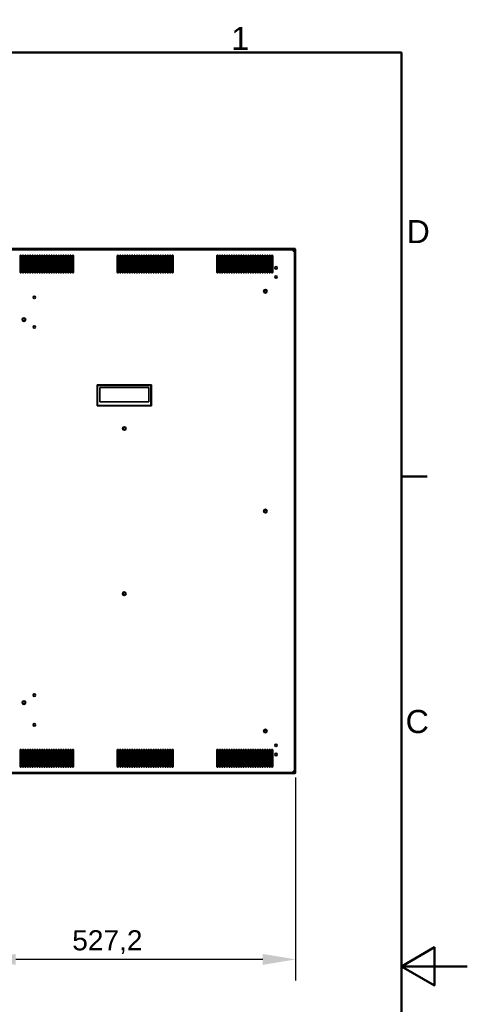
# Model space of a CAD drawing. Header units: millimetres. Extents: x 0 to 4667, y 0 to 3300.
# Tile 21 of 21: x 3912 to 4667, y 1586 to 3244. Entities that reach past the tile are written whole.
import ezdxf

# ---------------------------------------------------------------- set-up
doc = ezdxf.new("R2010")
doc.units = ezdxf.units.MM
doc.header["$LTSCALE"] = 11.111111
for name, color, linetype, lineweight in [('Bemaßungen(ISO)', 7, 'Continuous', 18), ('Rahmen_0', 7, 'Continuous', 50), ('Rahmen_2', 7, 'Continuous', 50), ('Sichtbare Kanten(ISO)', 7, 'Continuous', 35)]:
    doc.layers.add(name, color=color, linetype=linetype, lineweight=lineweight)
doc.styles.add('Aktuell-BSI', font='arial.ttf')
doc.styles.add('Aktuell-ISOGroßer Text', font='arial.ttf')
doc.dimstyles.new('X.XXXGroßer Text', dxfattribs={"dimscale": 11.111111, "dimtxt": 3.048, "dimasz": 5, "dimexe": 3.175, "dimexo": 0.75, "dimgap": 0.762, "dimtad": 1, "dimdec": 1, "dimrnd": 1e-08, "dimzin": 12, "dimtxsty": 'Aktuell-ISOGroßer Text', "dimcen": 0.09, "dimdle": 10, "dimclrd": 256, "dimclre": 256, "dimclrt": 7, "dimadec": 0, "dimazin": 3, "dimtfac": 0.656168, "dimtdec": 1, "dimtmove": 0, "dimatfit": 3, "dimfxl": 1, "dimtolj": 1, "dimlwd": 25, "dimlwe": 25, "dimarcsym": 0})

# ---------------------------------------------------------------- blocks, each defined once
blk = doc.blocks.new('Ränder Standardrahmen')
at = {"layer": 'Rahmen_0'}
blk.add_line((410, 222.75), (413.9, 222.75), dxfattribs=at)
at = {"layer": 'Rahmen_0', "flags": 128}
for points in [[(10, 10), (10, 287), (410, 287), (410, 10), (10, 10)], [(420, 148.5), (410, 148.5), (415, 151.39), (415, 145.61), (410, 148.5)]]:
    blk.add_lwpolyline(points, dxfattribs=at)
at = {"layer": 'Rahmen_2', "char_height": 3.5, "attachment_point": 7, "style": 'Aktuell-BSI'}
for s, insert in [('1', (384.2, 287.4)), ('D', (410.78, 258.13)), ('C', (410.64, 183.82))]:
    blk.add_mtext(s, dxfattribs=dict(at, insert=insert))
blk = doc.blocks.new('*D10')
at = {"layer": 'Bemaßungen(ISO)', "color": 250, "linetype": 'Continuous', "lineweight": 25, "true_color": 0x3f3f3f, "transparency": 16777216}
for p, q in [((3850.1, 2232.1), (3850.1, 1626.5)), ((4377.3, 1968), (4377.3, 1626.5)), ((4321.8, 1661.8), (3905.7, 1661.8))]:
    blk.add_line(p, q, dxfattribs=at)
at = {"layer": 'Bemaßungen(ISO)', "color": 250, "linetype": 'Continuous', "true_color": 0x3f3f3f, "transparency": 16777216}
for points in [[(3905.7, 1671), (3905.7, 1652.5), (3850.1, 1661.8)], [(4321.8, 1671), (4321.8, 1652.5), (4377.3, 1661.8)]]:
    blk.add_solid(points, dxfattribs=at)
at = {"layer": 'Defpoints', "color": 0, "linetype": 'Continuous', "transparency": 16777216}
for p in [(3850.1, 2240.4), (4377.3, 1976.3), (3850.1, 1661.8)]:
    blk.add_point(p, dxfattribs=at)
at = {"layer": 'Bemaßungen(ISO)', "color": 7, "linetype": 'Continuous', "lineweight": 25, "transparency": 16777216, "insert": (4000.8, 1710.9), "char_height": 33.87, "attachment_point": 1, "style": 'Aktuell-ISOGroßer Text'}
blk.add_mtext('\\A1;527,2', dxfattribs=at)

msp = doc.modelspace()

# ---------------------------------------------------------------- linework, layer by layer
at = {"layer": 'Sichtbare Kanten(ISO)'}
for p, q in [((4376.57, 2858.75), (2864.07, 2858.75)), ((4376.57, 2857.25), (2864.07, 2857.25)), ((2866.79, 2856.85), (4373.85, 2856.85)), ((4373.77, 2856.85), (4373.77, 2857.25)), ((4373.77, 2856.54), (4373.77, 2856.54)), ((4373.77, 2855.14), (4373.77, 2855.26)), ((4373.85, 2855.35), (4373.85, 2856.85)), ((4375.42, 2855.28), (4373.92, 2855.28)), ((4375.42, 1978.22), (4375.42, 2855.28)), ((4375.82, 2857.25), (4375.82, 2857.2)), ((4375.82, 1976.3), (4375.82, 2857.2)), ((4375.82, 2857.2), (4377.32, 2857.2)), ((4376.57, 2858.75), (4376.57, 2857.25)), ((4376.57, 2858), (4377.32, 2858)), ((4377.32, 2857.6), (4377.32, 2858)), ((4377.32, 2857.2), (4377.32, 2857.6)), ((4377.32, 1976.3), (4377.32, 2857.2)), ((3912.97, 2846.85), (3912.97, 2818.85)), ((3914.97, 2818.85), (3914.97, 2846.85)), ((3916.97, 2846.85), (3916.97, 2818.85)), ((3918.97, 2818.85), (3918.97, 2846.85)), ((3920.97, 2846.85), (3920.97, 2818.85)), ((3922.97, 2818.85), (3922.97, 2846.85)), ((3924.97, 2846.85), (3924.97, 2818.85)), ((3926.97, 2818.85), (3926.97, 2846.85)), ((3928.97, 2846.85), (3928.97, 2818.85)), ((3930.97, 2818.85), (3930.97, 2846.85)), ((3932.97, 2846.85), (3932.97, 2818.85)), ((3934.97, 2818.85), (3934.97, 2846.85)), ((3936.97, 2846.85), (3936.97, 2818.85)), ((3938.97, 2818.85), (3938.97, 2846.85)), ((3940.97, 2846.85), (3940.97, 2818.85)), ((3942.97, 2818.85), (3942.97, 2846.85)), ((3944.97, 2846.85), (3944.97, 2818.85)), ((3946.97, 2818.85), (3946.97, 2846.85)), ((3948.97, 2846.85), (3948.97, 2818.85)), ((3950.97, 2818.85), (3950.97, 2846.85)), ((3952.97, 2846.85), (3952.97, 2818.85)), ((3954.97, 2818.85), (3954.97, 2846.85)), ((3956.97, 2846.85), (3956.97, 2818.85)), ((3958.97, 2818.85), (3958.97, 2846.85)), ((3960.97, 2846.85), (3960.97, 2818.85)), ((3962.97, 2818.85), (3962.97, 2846.85)), ((3964.97, 2846.85), (3964.97, 2818.85)), ((3966.97, 2818.85), (3966.97, 2846.85)), ((3968.97, 2846.85), (3968.97, 2818.85)), ((3970.97, 2818.85), (3970.97, 2846.85)), ((3972.97, 2846.85), (3972.97, 2818.85)), ((3974.97, 2818.85), (3974.97, 2846.85)), ((3976.97, 2846.85), (3976.97, 2818.85)), ((3978.97, 2818.85), (3978.97, 2846.85)), ((3980.97, 2846.85), (3980.97, 2818.85)), ((3982.97, 2818.85), (3982.97, 2846.85)), ((3984.97, 2846.85), (3984.97, 2818.85)), ((3986.97, 2818.85), (3986.97, 2846.85)), ((3988.97, 2846.85), (3988.97, 2818.85)), ((3990.97, 2818.85), (3990.97, 2846.85)), ((3992.97, 2846.85), (3992.97, 2818.85)), ((3994.97, 2818.85), (3994.97, 2846.85)), ((3996.97, 2846.85), (3996.97, 2818.85)), ((3998.97, 2818.85), (3998.97, 2846.85)), ((4000.97, 2846.85), (4000.97, 2818.85)), ((4002.97, 2818.85), (4002.97, 2846.85)), ((4076.79, 2846.85), (4076.79, 2818.85)), ((4078.79, 2818.85), (4078.79, 2846.85)), ((4080.79, 2846.85), (4080.79, 2818.85)), ((4082.79, 2818.85), (4082.79, 2846.85)), ((4084.79, 2846.85), (4084.79, 2818.85)), ((4086.79, 2818.85), (4086.79, 2846.85)), ((4088.79, 2846.85), (4088.79, 2818.85)), ((4090.79, 2818.85), (4090.79, 2846.85)), ((4092.79, 2846.85), (4092.79, 2818.85)), ((4094.79, 2818.85), (4094.79, 2846.85)), ((4096.79, 2846.85), (4096.79, 2818.85)), ((4098.79, 2818.85), (4098.79, 2846.85)), ((4100.79, 2846.85), (4100.79, 2818.85)), ((4102.79, 2818.85), (4102.79, 2846.85)), ((4104.79, 2846.85), (4104.79, 2818.85)), ((4106.79, 2818.85), (4106.79, 2846.85)), ((4108.79, 2846.85), (4108.79, 2818.85)), ((4110.79, 2818.85), (4110.79, 2846.85)), ((4112.79, 2846.85), (4112.79, 2818.85)), ((4114.79, 2818.85), (4114.79, 2846.85)), ((4116.79, 2846.85), (4116.79, 2818.85)), ((4118.79, 2818.85), (4118.79, 2846.85)), ((4120.79, 2846.85), (4120.79, 2818.85)), ((4122.79, 2818.85), (4122.79, 2846.85)), ((4124.79, 2846.85), (4124.79, 2818.85)), ((4126.79, 2818.85), (4126.79, 2846.85)), ((4128.79, 2846.85), (4128.79, 2818.85)), ((4130.79, 2818.85), (4130.79, 2846.85)), ((4132.79, 2846.85), (4132.79, 2818.85)), ((4134.79, 2818.85), (4134.79, 2846.85)), ((4136.79, 2846.85), (4136.79, 2818.85)), ((4138.79, 2818.85), (4138.79, 2846.85)), ((4140.79, 2846.85), (4140.79, 2818.85)), ((4142.79, 2818.85), (4142.79, 2846.85)), ((4144.79, 2846.85), (4144.79, 2818.85)), ((4146.79, 2818.85), (4146.79, 2846.85)), ((4148.79, 2846.85), (4148.79, 2818.85)), ((4150.79, 2818.85), (4150.79, 2846.85)), ((4152.79, 2846.85), (4152.79, 2818.85)), ((4154.79, 2818.85), (4154.79, 2846.85)), ((4156.79, 2846.85), (4156.79, 2818.85)), ((4158.79, 2818.85), (4158.79, 2846.85)), ((4160.79, 2846.85), (4160.79, 2818.85)), ((4162.79, 2818.85), (4162.79, 2846.85)), ((4164.79, 2846.85), (4164.79, 2818.85)), ((4166.79, 2818.85), (4166.79, 2846.85)), ((4168.79, 2846.85), (4168.79, 2818.85)), ((4170.79, 2818.85), (4170.79, 2846.85)), ((4244.62, 2846.85), (4244.62, 2818.85)), ((4246.62, 2818.85), (4246.62, 2846.85)), ((4248.62, 2846.85), (4248.62, 2818.85)), ((4250.62, 2818.85), (4250.62, 2846.85)), ((4252.62, 2846.85), (4252.62, 2818.85)), ((4254.62, 2818.85), (4254.62, 2846.85)), ((4256.62, 2846.85), (4256.62, 2818.85)), ((4258.62, 2818.85), (4258.62, 2846.85)), ((4260.62, 2846.85), (4260.62, 2818.85)), ((4262.62, 2818.85), (4262.62, 2846.85)), ((4264.62, 2846.85), (4264.62, 2818.85)), ((4266.62, 2818.85), (4266.62, 2846.85)), ((4268.62, 2846.85), (4268.62, 2818.85)), ((4270.62, 2818.85), (4270.62, 2846.85)), ((4272.62, 2846.85), (4272.62, 2818.85)), ((4274.62, 2818.85), (4274.62, 2846.85)), ((4276.62, 2846.85), (4276.62, 2818.85)), ((4278.62, 2818.85), (4278.62, 2846.85)), ((4280.62, 2846.85), (4280.62, 2818.85)), ((4282.62, 2818.85), (4282.62, 2846.85)), ((4284.62, 2846.85), (4284.62, 2818.85)), ((4286.62, 2818.85), (4286.62, 2846.85)), ((4288.62, 2846.85), (4288.62, 2818.85)), ((4290.62, 2818.85), (4290.62, 2846.85)), ((4292.62, 2846.85), (4292.62, 2818.85)), ((4294.62, 2818.85), (4294.62, 2846.85)), ((4296.62, 2846.85), (4296.62, 2818.85)), ((4298.62, 2818.85), (4298.62, 2846.85)), ((4300.62, 2846.85), (4300.62, 2818.85)), ((4302.62, 2818.85), (4302.62, 2846.85)), ((4304.62, 2846.85), (4304.62, 2818.85)), ((4306.62, 2818.85), (4306.62, 2846.85)), ((4308.62, 2846.85), (4308.62, 2818.85)), ((4310.62, 2818.85), (4310.62, 2846.85)), ((4312.62, 2846.85), (4312.62, 2818.85)), ((4314.62, 2818.85), (4314.62, 2846.85)), ((4316.62, 2846.85), (4316.62, 2818.85)), ((4318.62, 2818.85), (4318.62, 2846.85)), ((4320.62, 2846.85), (4320.62, 2818.85)), ((4322.62, 2818.85), (4322.62, 2846.85)), ((4324.62, 2846.85), (4324.62, 2818.85)), ((4326.62, 2818.85), (4326.62, 2846.85)), ((4328.62, 2846.85), (4328.62, 2818.85)), ((4330.62, 2818.85), (4330.62, 2846.85)), ((4332.62, 2846.85), (4332.62, 2818.85)), ((4334.62, 2818.85), (4334.62, 2846.85)), ((4336.62, 2846.85), (4336.62, 2818.85)), ((4338.62, 2818.85), (4338.62, 2846.85)), ((4134.37, 2629.35), (4042.57, 2629.35)), ((4042.57, 2593.85), (4042.57, 2629.35)), ((4042.57, 2629.35), (4043.57, 2628.35)), ((4133.37, 2628.35), (4043.57, 2628.35)), ((4043.57, 2628.35), (4043.57, 2594.85)), ((4047.07, 2600.97), (4047.07, 2624.86)), ((4047.07, 2624.86), (4129.87, 2624.86)), ((4047.07, 2624.85), (4129.87, 2624.85)), ((4129.87, 2624.86), (4129.87, 2600.97)), ((4133.37, 2628.35), (4134.37, 2629.35)), ((4133.37, 2594.85), (4133.37, 2628.35)), ((4134.37, 2593.85), (4134.37, 2629.35)), ((4043.57, 2594.85), (4042.57, 2593.85)), ((4134.37, 2593.85), (4042.57, 2593.85)), ((4133.37, 2594.85), (4043.57, 2594.85)), ((4129.87, 2600.97), (4047.07, 2600.97)), ((4134.37, 2593.85), (4133.37, 2594.85)), ((3912.97, 2014.65), (3912.97, 1986.65)), ((3914.97, 1986.65), (3914.97, 2014.65)), ((3916.97, 2014.65), (3916.97, 1986.65)), ((3918.97, 1986.65), (3918.97, 2014.65)), ((3920.97, 2014.65), (3920.97, 1986.65)), ((3922.97, 1986.65), (3922.97, 2014.65)), ((3924.97, 2014.65), (3924.97, 1986.65)), ((3926.97, 1986.65), (3926.97, 2014.65)), ((3928.97, 2014.65), (3928.97, 1986.65)), ((3930.97, 1986.65), (3930.97, 2014.65)), ((3932.97, 2014.65), (3932.97, 1986.65)), ((3934.97, 1986.65), (3934.97, 2014.65)), ((3936.97, 2014.65), (3936.97, 1986.65)), ((3938.97, 1986.65), (3938.97, 2014.65)), ((3940.97, 2014.65), (3940.97, 1986.65)), ((3942.97, 1986.65), (3942.97, 2014.65)), ((3944.97, 2014.65), (3944.97, 1986.65)), ((3946.97, 1986.65), (3946.97, 2014.65)), ((3948.97, 2014.65), (3948.97, 1986.65)), ((3950.97, 1986.65), (3950.97, 2014.65)), ((3952.97, 2014.65), (3952.97, 1986.65)), ((3954.97, 1986.65), (3954.97, 2014.65)), ((3956.97, 2014.65), (3956.97, 1986.65)), ((3958.97, 1986.65), (3958.97, 2014.65)), ((3960.97, 2014.65), (3960.97, 1986.65)), ((3962.97, 1986.65), (3962.97, 2014.65)), ((3964.97, 2014.65), (3964.97, 1986.65)), ((3966.97, 1986.65), (3966.97, 2014.65)), ((3968.97, 2014.65), (3968.97, 1986.65)), ((3970.97, 1986.65), (3970.97, 2014.65)), ((3972.97, 2014.65), (3972.97, 1986.65)), ((3974.97, 1986.65), (3974.97, 2014.65)), ((3976.97, 2014.65), (3976.97, 1986.65)), ((3978.97, 1986.65), (3978.97, 2014.65)), ((3980.97, 2014.65), (3980.97, 1986.65)), ((3982.97, 1986.65), (3982.97, 2014.65)), ((3984.97, 2014.65), (3984.97, 1986.65)), ((3986.97, 1986.65), (3986.97, 2014.65)), ((3988.97, 2014.65), (3988.97, 1986.65)), ((3990.97, 1986.65), (3990.97, 2014.65)), ((3992.97, 2014.65), (3992.97, 1986.65)), ((3994.97, 1986.65), (3994.97, 2014.65)), ((3996.97, 2014.65), (3996.97, 1986.65)), ((3998.97, 1986.65), (3998.97, 2014.65)), ((4000.97, 2014.65), (4000.97, 1986.65)), ((4002.97, 1986.65), (4002.97, 2014.65)), ((4076.79, 2014.65), (4076.79, 1986.65)), ((4078.79, 1986.65), (4078.79, 2014.65)), ((4080.79, 2014.65), (4080.79, 1986.65)), ((4082.79, 1986.65), (4082.79, 2014.65)), ((4084.79, 2014.65), (4084.79, 1986.65)), ((4086.79, 1986.65), (4086.79, 2014.65)), ((4088.79, 2014.65), (4088.79, 1986.65)), ((4090.79, 1986.65), (4090.79, 2014.65)), ((4092.79, 2014.65), (4092.79, 1986.65)), ((4094.79, 1986.65), (4094.79, 2014.65)), ((4096.79, 2014.65), (4096.79, 1986.65)), ((4098.79, 1986.65), (4098.79, 2014.65)), ((4100.79, 2014.65), (4100.79, 1986.65)), ((4102.79, 1986.65), (4102.79, 2014.65)), ((4104.79, 2014.65), (4104.79, 1986.65)), ((4106.79, 1986.65), (4106.79, 2014.65)), ((4108.79, 2014.65), (4108.79, 1986.65)), ((4110.79, 1986.65), (4110.79, 2014.65)), ((4112.79, 2014.65), (4112.79, 1986.65)), ((4114.79, 1986.65), (4114.79, 2014.65)), ((4116.79, 2014.65), (4116.79, 1986.65)), ((4118.79, 1986.65), (4118.79, 2014.65)), ((4120.79, 2014.65), (4120.79, 1986.65)), ((4122.79, 1986.65), (4122.79, 2014.65)), ((4124.79, 2014.65), (4124.79, 1986.65)), ((4126.79, 1986.65), (4126.79, 2014.65)), ((4128.79, 2014.65), (4128.79, 1986.65)), ((4130.79, 1986.65), (4130.79, 2014.65)), ((4132.79, 2014.65), (4132.79, 1986.65)), ((4134.79, 1986.65), (4134.79, 2014.65)), ((4136.79, 2014.65), (4136.79, 1986.65)), ((4138.79, 1986.65), (4138.79, 2014.65)), ((4140.79, 2014.65), (4140.79, 1986.65)), ((4142.79, 1986.65), (4142.79, 2014.65)), ((4144.79, 2014.65), (4144.79, 1986.65)), ((4146.79, 1986.65), (4146.79, 2014.65)), ((4148.79, 2014.65), (4148.79, 1986.65)), ((4150.79, 1986.65), (4150.79, 2014.65)), ((4152.79, 2014.65), (4152.79, 1986.65)), ((4154.79, 1986.65), (4154.79, 2014.65)), ((4156.79, 2014.65), (4156.79, 1986.65)), ((4158.79, 1986.65), (4158.79, 2014.65)), ((4160.79, 2014.65), (4160.79, 1986.65)), ((4162.79, 1986.65), (4162.79, 2014.65)), ((4164.79, 2014.65), (4164.79, 1986.65)), ((4166.79, 1986.65), (4166.79, 2014.65)), ((4168.79, 2014.65), (4168.79, 1986.65)), ((4170.79, 1986.65), (4170.79, 2014.65)), ((4244.62, 2014.65), (4244.62, 1986.65)), ((4246.62, 1986.65), (4246.62, 2014.65)), ((4248.62, 2014.65), (4248.62, 1986.65)), ((4250.62, 1986.65), (4250.62, 2014.65)), ((4252.62, 2014.65), (4252.62, 1986.65)), ((4254.62, 1986.65), (4254.62, 2014.65)), ((4256.62, 2014.65), (4256.62, 1986.65)), ((4258.62, 1986.65), (4258.62, 2014.65)), ((4260.62, 2014.65), (4260.62, 1986.65)), ((4262.62, 1986.65), (4262.62, 2014.65)), ((4264.62, 2014.65), (4264.62, 1986.65)), ((4266.62, 1986.65), (4266.62, 2014.65)), ((4268.62, 2014.65), (4268.62, 1986.65)), ((4270.62, 1986.65), (4270.62, 2014.65)), ((4272.62, 2014.65), (4272.62, 1986.65)), ((4274.62, 1986.65), (4274.62, 2014.65)), ((4276.62, 2014.65), (4276.62, 1986.65)), ((4278.62, 1986.65), (4278.62, 2014.65)), ((4280.62, 2014.65), (4280.62, 1986.65)), ((4282.62, 1986.65), (4282.62, 2014.65)), ((4284.62, 2014.65), (4284.62, 1986.65)), ((4286.62, 1986.65), (4286.62, 2014.65)), ((4288.62, 2014.65), (4288.62, 1986.65)), ((4290.62, 1986.65), (4290.62, 2014.65)), ((4292.62, 2014.65), (4292.62, 1986.65)), ((4294.62, 1986.65), (4294.62, 2014.65)), ((4296.62, 2014.65), (4296.62, 1986.65)), ((4298.62, 1986.65), (4298.62, 2014.65)), ((4300.62, 2014.65), (4300.62, 1986.65)), ((4302.62, 1986.65), (4302.62, 2014.65)), ((4304.62, 2014.65), (4304.62, 1986.65)), ((4306.62, 1986.65), (4306.62, 2014.65)), ((4308.62, 2014.65), (4308.62, 1986.65)), ((4310.62, 1986.65), (4310.62, 2014.65)), ((4312.62, 2014.65), (4312.62, 1986.65)), ((4314.62, 1986.65), (4314.62, 2014.65)), ((4316.62, 2014.65), (4316.62, 1986.65)), ((4318.62, 1986.65), (4318.62, 2014.65)), ((4320.62, 2014.65), (4320.62, 1986.65)), ((4322.62, 1986.65), (4322.62, 2014.65)), ((4324.62, 2014.65), (4324.62, 1986.65)), ((4326.62, 1986.65), (4326.62, 2014.65)), ((4328.62, 2014.65), (4328.62, 1986.65)), ((4330.62, 1986.65), (4330.62, 2014.65)), ((4332.62, 2014.65), (4332.62, 1986.65)), ((4334.62, 1986.65), (4334.62, 2014.65)), ((4336.62, 2014.65), (4336.62, 1986.65)), ((4338.62, 1986.65), (4338.62, 2014.65)), ((4376.57, 1976.25), (2864.07, 1976.25)), ((2864.07, 1974.75), (4376.57, 1974.75)), ((2866.79, 1976.65), (4373.85, 1976.65)), ((4373.77, 1978.24), (4373.77, 1978.35)), ((4373.77, 1976.96), (4373.77, 1976.96)), ((4373.77, 1976.25), (4373.77, 1976.65)), ((4373.85, 1978.15), (4373.85, 1976.65)), ((4375.42, 1978.22), (4373.92, 1978.22)), ((4375.82, 1976.3), (4375.82, 1976.25)), ((4377.32, 1976.3), (4375.82, 1976.3)), ((4376.57, 1976.25), (4376.57, 1974.75)), ((4377.32, 1975.5), (4376.57, 1975.5)), ((4377.32, 1975.9), (4377.32, 1976.3)), ((4377.32, 1975.5), (4377.32, 1975.9))]:
    msp.add_line(p, q, dxfattribs=at)
for centre, radius in [((4344.32, 2826.55), 2.12), ((4344.32, 2811.15), 2.12), ((4326.32, 2787.1), 3.05), ((4326.32, 2787.1), 2.15), ((3936.82, 2776.75), 2.12), ((3919.32, 2739.25), 3.05), ((3919.32, 2739.25), 2.15), ((3936.82, 2726.75), 2.12), ((4088.47, 2555.85), 3.05), ((4088.47, 2555.85), 2.15), ((4326.32, 2416.75), 3.05), ((4326.32, 2416.75), 2.15), ((4088.47, 2277.65), 3.05), ((4088.47, 2277.65), 2.15), ((3936.82, 2106.75), 2.12), ((3919.32, 2094.25), 3.05), ((3919.32, 2094.25), 2.15), ((3936.82, 2056.75), 2.12), ((4326.32, 2046.4), 3.05), ((4326.32, 2046.4), 2.15), ((4344.32, 2022.35), 2.12), ((4344.32, 2006.95), 2.12)]:
    msp.add_circle(centre, radius, dxfattribs=at)
for centre, start, end in [((3913.97, 2846.85), 359.95096, 180), ((3917.97, 2846.85), 359.95096, 180), ((3921.97, 2846.85), 359.95096, 180), ((3925.97, 2846.85), 359.95096, 180), ((3929.97, 2846.85), 359.95096, 180), ((3933.97, 2846.85), 359.95096, 180), ((3937.97, 2846.85), 359.95096, 180), ((3941.97, 2846.85), 359.95096, 180), ((3945.97, 2846.85), 359.95096, 180), ((3949.97, 2846.85), 359.95096, 180), ((3953.97, 2846.85), 359.95096, 180), ((3957.97, 2846.85), 359.95111, 180), ((3961.97, 2846.85), 359.95111, 180), ((3965.97, 2846.85), 359.95111, 180), ((3969.97, 2846.85), 359.95111, 180), ((3973.97, 2846.85), 359.95111, 180), ((3977.97, 2846.85), 359.95111, 180), ((3981.97, 2846.85), 359.95111, 180), ((3985.97, 2846.85), 359.95111, 180), ((3989.97, 2846.85), 359.95111, 180), ((3993.97, 2846.85), 359.95111, 180), ((3997.97, 2846.85), 359.95111, 180), ((4001.97, 2846.85), 359.95111, 180), ((4077.79, 2846.85), 359.95096, 180), ((4081.79, 2846.85), 359.95096, 180), ((4085.79, 2846.85), 359.95096, 180), ((4089.79, 2846.85), 359.95096, 180), ((4093.79, 2846.85), 359.95096, 180), ((4097.79, 2846.85), 359.95096, 180), ((4101.79, 2846.85), 359.95096, 180), ((4105.79, 2846.85), 359.95096, 180), ((4109.79, 2846.85), 359.95096, 180), ((4113.79, 2846.85), 359.95096, 180), ((4117.79, 2846.85), 359.95096, 180), ((4121.79, 2846.85), 359.95096, 180), ((4125.79, 2846.85), 359.95111, 180), ((4129.79, 2846.85), 359.95111, 180), ((4133.79, 2846.85), 359.95111, 180), ((4137.79, 2846.85), 359.95111, 180), ((4141.79, 2846.85), 359.95111, 180), ((4145.79, 2846.85), 359.95111, 180), ((4149.79, 2846.85), 359.95111, 180), ((4153.79, 2846.85), 359.95111, 180), ((4157.79, 2846.85), 359.95111, 180), ((4161.79, 2846.85), 359.95111, 180), ((4165.79, 2846.85), 359.95111, 180), ((4169.79, 2846.85), 359.95111, 180), ((4245.62, 2846.85), 359.95096, 180), ((4249.62, 2846.85), 359.95096, 180), ((4253.62, 2846.85), 359.95096, 180), ((4257.62, 2846.85), 359.95096, 180), ((4261.62, 2846.85), 359.95096, 180), ((4265.62, 2846.85), 359.95096, 180), ((4269.62, 2846.85), 359.95096, 180), ((4273.62, 2846.85), 359.95096, 180), ((4277.62, 2846.85), 359.95096, 180), ((4281.62, 2846.85), 359.95096, 180), ((4285.62, 2846.85), 359.95096, 180), ((4289.62, 2846.85), 359.95096, 180), ((4293.62, 2846.85), 359.95111, 180), ((4297.62, 2846.85), 359.95111, 180), ((4301.62, 2846.85), 359.95111, 180), ((4305.62, 2846.85), 359.95111, 180), ((4309.62, 2846.85), 359.95111, 180), ((4313.62, 2846.85), 359.95111, 180), ((4317.62, 2846.85), 359.95111, 180), ((4321.62, 2846.85), 359.95111, 180), ((4325.62, 2846.85), 359.95111, 180), ((4329.62, 2846.85), 359.95111, 180), ((4333.62, 2846.85), 359.95111, 180), ((4337.62, 2846.85), 359.95111, 180), ((3913.97, 2818.85), 179.99998, 0.04904), ((3917.97, 2818.85), 179.99998, 0.04904), ((3921.97, 2818.85), 179.99998, 0.04904), ((3925.97, 2818.85), 179.99998, 0.04904), ((3929.97, 2818.85), 179.99998, 0.04904), ((3933.97, 2818.85), 179.99998, 0.04904), ((3937.97, 2818.85), 179.99998, 0.04904), ((3941.97, 2818.85), 179.99998, 0.04904), ((3945.97, 2818.85), 179.99998, 0.04904), ((3949.97, 2818.85), 179.99998, 0.04904), ((3953.97, 2818.85), 179.99998, 0.04904), ((3957.97, 2818.85), 179.99998, 0.04889), ((3961.97, 2818.85), 179.99998, 0.04889), ((3965.97, 2818.85), 179.99998, 0.04889), ((3969.97, 2818.85), 179.99998, 0.04889), ((3973.97, 2818.85), 179.99998, 0.04889), ((3977.97, 2818.85), 179.99998, 0.04889), ((3981.97, 2818.85), 179.99998, 0.04889), ((3985.97, 2818.85), 179.99998, 0.04889), ((3989.97, 2818.85), 179.99998, 0.04889), ((3993.97, 2818.85), 179.99998, 0.04889), ((3997.97, 2818.85), 179.99998, 0.04889), ((4001.97, 2818.85), 179.99998, 0.04889), ((4077.79, 2818.85), 179.99998, 0.04904), ((4081.79, 2818.85), 179.99998, 0.04904), ((4085.79, 2818.85), 179.99998, 0.04904), ((4089.79, 2818.85), 179.99998, 0.04904), ((4093.79, 2818.85), 179.99998, 0.04904), ((4097.79, 2818.85), 179.99998, 0.04904), ((4101.79, 2818.85), 179.99998, 0.04904), ((4105.79, 2818.85), 179.99998, 0.04904), ((4109.79, 2818.85), 179.99998, 0.04904), ((4113.79, 2818.85), 179.99998, 0.04904), ((4117.79, 2818.85), 179.99998, 0.04904), ((4121.79, 2818.85), 179.99998, 0.04904), ((4125.79, 2818.85), 179.99998, 0.04889), ((4129.79, 2818.85), 179.99998, 0.04889), ((4133.79, 2818.85), 179.99998, 0.04889), ((4137.79, 2818.85), 179.99998, 0.04889), ((4141.79, 2818.85), 179.99998, 0.04889), ((4145.79, 2818.85), 179.99998, 0.04889), ((4149.79, 2818.85), 179.99998, 0.04889), ((4153.79, 2818.85), 179.99998, 0.04889), ((4157.79, 2818.85), 179.99998, 0.04889), ((4161.79, 2818.85), 179.99998, 0.04889), ((4165.79, 2818.85), 179.99998, 0.04889), ((4169.79, 2818.85), 179.99998, 0.04889), ((4245.62, 2818.85), 179.99998, 0.04904), ((4249.62, 2818.85), 179.99998, 0.04904), ((4253.62, 2818.85), 179.99998, 0.04904), ((4257.62, 2818.85), 179.99998, 0.04904), ((4261.62, 2818.85), 179.99998, 0.04904), ((4265.62, 2818.85), 179.99998, 0.04904), ((4269.62, 2818.85), 179.99998, 0.04904), ((4273.62, 2818.85), 179.99998, 0.04904), ((4277.62, 2818.85), 179.99998, 0.04904), ((4281.62, 2818.85), 179.99998, 0.04904), ((4285.62, 2818.85), 179.99998, 0.04904), ((4289.62, 2818.85), 179.99998, 0.04904), ((4293.62, 2818.85), 179.99998, 0.04889), ((4297.62, 2818.85), 179.99998, 0.04889), ((4301.62, 2818.85), 179.99998, 0.04889), ((4305.62, 2818.85), 179.99998, 0.04889), ((4309.62, 2818.85), 179.99998, 0.04889), ((4313.62, 2818.85), 179.99998, 0.04889), ((4317.62, 2818.85), 179.99998, 0.04889), ((4321.62, 2818.85), 179.99998, 0.04889), ((4325.62, 2818.85), 179.99998, 0.04889), ((4329.62, 2818.85), 179.99998, 0.04889), ((4333.62, 2818.85), 179.99998, 0.04889), ((4337.62, 2818.85), 179.99998, 0.04889), ((3913.97, 2014.65), 359.95096, 180), ((3917.97, 2014.65), 359.95096, 180), ((3921.97, 2014.65), 359.95096, 180), ((3925.97, 2014.65), 359.95096, 180), ((3929.97, 2014.65), 359.95096, 180), ((3933.97, 2014.65), 359.95096, 180), ((3937.97, 2014.65), 359.95096, 180), ((3941.97, 2014.65), 359.95096, 180), ((3945.97, 2014.65), 359.95096, 180), ((3949.97, 2014.65), 359.95096, 180), ((3953.97, 2014.65), 359.95096, 180), ((3957.97, 2014.65), 359.95111, 180), ((3961.97, 2014.65), 359.95111, 180), ((3965.97, 2014.65), 359.95111, 180), ((3969.97, 2014.65), 359.95111, 180), ((3973.97, 2014.65), 359.95111, 180), ((3977.97, 2014.65), 359.95111, 180), ((3981.97, 2014.65), 359.95111, 180), ((3985.97, 2014.65), 359.95111, 180), ((3989.97, 2014.65), 359.95111, 180), ((3993.97, 2014.65), 359.95111, 180), ((3997.97, 2014.65), 359.95111, 180), ((4001.97, 2014.65), 359.95111, 180), ((4077.79, 2014.65), 359.95096, 180), ((4081.79, 2014.65), 359.95096, 180), ((4085.79, 2014.65), 359.95096, 180), ((4089.79, 2014.65), 359.95096, 180), ((4093.79, 2014.65), 359.95096, 180), ((4097.79, 2014.65), 359.95096, 180), ((4101.79, 2014.65), 359.95096, 180), ((4105.79, 2014.65), 359.95096, 180), ((4109.79, 2014.65), 359.95096, 180), ((4113.79, 2014.65), 359.95096, 180), ((4117.79, 2014.65), 359.95096, 180), ((4121.79, 2014.65), 359.95096, 180), ((4125.79, 2014.65), 359.95111, 180), ((4129.79, 2014.65), 359.95111, 180), ((4133.79, 2014.65), 359.95111, 180), ((4137.79, 2014.65), 359.95111, 180), ((4141.79, 2014.65), 359.95111, 180), ((4145.79, 2014.65), 359.95111, 180), ((4149.79, 2014.65), 359.95111, 180), ((4153.79, 2014.65), 359.95111, 180), ((4157.79, 2014.65), 359.95111, 180), ((4161.79, 2014.65), 359.95111, 180), ((4165.79, 2014.65), 359.95111, 180), ((4169.79, 2014.65), 359.95111, 180), ((4245.62, 2014.65), 359.95096, 180), ((4249.62, 2014.65), 359.95096, 180), ((4253.62, 2014.65), 359.95096, 180), ((4257.62, 2014.65), 359.95096, 180), ((4261.62, 2014.65), 359.95096, 180), ((4265.62, 2014.65), 359.95096, 180), ((4269.62, 2014.65), 359.95096, 180), ((4273.62, 2014.65), 359.95096, 180), ((4277.62, 2014.65), 359.95096, 180), ((4281.62, 2014.65), 359.95096, 180), ((4285.62, 2014.65), 359.95096, 180), ((4289.62, 2014.65), 359.95096, 180), ((4293.62, 2014.65), 359.95111, 180), ((4297.62, 2014.65), 359.95111, 180), ((4301.62, 2014.65), 359.95111, 180), ((4305.62, 2014.65), 359.95111, 180), ((4309.62, 2014.65), 359.95111, 180), ((4313.62, 2014.65), 359.95111, 180), ((4317.62, 2014.65), 359.95111, 180), ((4321.62, 2014.65), 359.95111, 180), ((4325.62, 2014.65), 359.95111, 180), ((4329.62, 2014.65), 359.95111, 180), ((4333.62, 2014.65), 359.95111, 180), ((4337.62, 2014.65), 359.95111, 180), ((3913.97, 1986.65), 179.99998, 0.04904), ((3917.97, 1986.65), 179.99998, 0.04904), ((3921.97, 1986.65), 179.99998, 0.04904), ((3925.97, 1986.65), 179.99998, 0.04904), ((3929.97, 1986.65), 179.99998, 0.04904), ((3933.97, 1986.65), 179.99998, 0.04904), ((3937.97, 1986.65), 179.99998, 0.04904), ((3941.97, 1986.65), 179.99998, 0.04904), ((3945.97, 1986.65), 179.99998, 0.04904), ((3949.97, 1986.65), 179.99998, 0.04904), ((3953.97, 1986.65), 179.99998, 0.04904), ((3957.97, 1986.65), 179.99998, 0.04889), ((3961.97, 1986.65), 179.99998, 0.04889), ((3965.97, 1986.65), 179.99998, 0.04889), ((3969.97, 1986.65), 179.99998, 0.04889), ((3973.97, 1986.65), 179.99998, 0.04889), ((3977.97, 1986.65), 179.99998, 0.04889), ((3981.97, 1986.65), 179.99998, 0.04889), ((3985.97, 1986.65), 179.99998, 0.04889), ((3989.97, 1986.65), 179.99998, 0.04889), ((3993.97, 1986.65), 179.99998, 0.04889), ((3997.97, 1986.65), 179.99998, 0.04889), ((4001.97, 1986.65), 179.99998, 0.04889), ((4077.79, 1986.65), 179.99998, 0.04904), ((4081.79, 1986.65), 179.99998, 0.04904), ((4085.79, 1986.65), 179.99998, 0.04904), ((4089.79, 1986.65), 179.99998, 0.04904), ((4093.79, 1986.65), 179.99998, 0.04904), ((4097.79, 1986.65), 179.99998, 0.04904), ((4101.79, 1986.65), 179.99998, 0.04904), ((4105.79, 1986.65), 179.99998, 0.04904), ((4109.79, 1986.65), 179.99998, 0.04904), ((4113.79, 1986.65), 179.99998, 0.04904), ((4117.79, 1986.65), 179.99998, 0.04904), ((4121.79, 1986.65), 179.99998, 0.04904), ((4125.79, 1986.65), 179.99998, 0.04889), ((4129.79, 1986.65), 179.99998, 0.04889), ((4133.79, 1986.65), 179.99998, 0.04889), ((4137.79, 1986.65), 179.99998, 0.04889), ((4141.79, 1986.65), 179.99998, 0.04889), ((4145.79, 1986.65), 179.99998, 0.04889), ((4149.79, 1986.65), 179.99998, 0.04889), ((4153.79, 1986.65), 179.99998, 0.04889), ((4157.79, 1986.65), 179.99998, 0.04889), ((4161.79, 1986.65), 179.99998, 0.04889), ((4165.79, 1986.65), 179.99998, 0.04889), ((4169.79, 1986.65), 179.99998, 0.04889), ((4245.62, 1986.65), 179.99998, 0.04904), ((4249.62, 1986.65), 179.99998, 0.04904), ((4253.62, 1986.65), 179.99998, 0.04904), ((4257.62, 1986.65), 179.99998, 0.04904), ((4261.62, 1986.65), 179.99998, 0.04904), ((4265.62, 1986.65), 179.99998, 0.04904), ((4269.62, 1986.65), 179.99998, 0.04904), ((4273.62, 1986.65), 179.99998, 0.04904), ((4277.62, 1986.65), 179.99998, 0.04904), ((4281.62, 1986.65), 179.99998, 0.04904), ((4285.62, 1986.65), 179.99998, 0.04904), ((4289.62, 1986.65), 179.99998, 0.04904), ((4293.62, 1986.65), 179.99998, 0.04889), ((4297.62, 1986.65), 179.99998, 0.04889), ((4301.62, 1986.65), 179.99998, 0.04889), ((4305.62, 1986.65), 179.99998, 0.04889), ((4309.62, 1986.65), 179.99998, 0.04889), ((4313.62, 1986.65), 179.99998, 0.04889), ((4317.62, 1986.65), 179.99998, 0.04889), ((4321.62, 1986.65), 179.99998, 0.04889), ((4325.62, 1986.65), 179.99998, 0.04889), ((4329.62, 1986.65), 179.99998, 0.04889), ((4333.62, 1986.65), 179.99998, 0.04889), ((4337.62, 1986.65), 179.99998, 0.04889)]:
    msp.add_arc(centre, 1, start, end, dxfattribs=at)
for points, knots in [([(4373.85, 2856.85), (4373.85, 2856.85), (4373.85, 2856.84), (4373.84, 2856.8), (4373.83, 2856.78), (4373.81, 2856.71), (4373.8, 2856.66), (4373.78, 2856.56), (4373.76, 2856.5), (4373.73, 2856.37), (4373.71, 2856.3), (4373.67, 2856.14), (4373.65, 2856.06), (4373.6, 2855.88), (4373.58, 2855.79), (4373.53, 2855.59), (4373.51, 2855.49), (4373.45, 2855.28), (4373.43, 2855.18), (4373.37, 2854.96), (4373.35, 2854.86), (4373.32, 2854.75)], [0, 0, 0, 0, 0.1, 0.1, 0.2, 0.2, 0.3, 0.3, 0.4, 0.4, 0.5, 0.5, 0.6, 0.6, 0.7, 0.7, 0.8, 0.8, 0.9, 0.9, 1, 1, 1, 1]), ([(4373.32, 2854.75), (4373.35, 2854.78), (4373.37, 2854.81), (4373.4, 2854.84), (4373.43, 2854.87), (4373.45, 2854.9), (4373.48, 2854.93), (4373.51, 2854.96), (4373.53, 2854.99), (4373.56, 2855.02), (4373.58, 2855.04), (4373.6, 2855.07), (4373.63, 2855.1), (4373.65, 2855.12), (4373.67, 2855.15), (4373.69, 2855.17), (4373.71, 2855.19), (4373.73, 2855.21), (4373.74, 2855.23), (4373.75, 2855.23), (4373.75, 2855.23), (4373.75, 2855.24), (4373.76, 2855.25), (4373.78, 2855.27), (4373.79, 2855.28), (4373.8, 2855.29), (4373.81, 2855.31), (4373.82, 2855.32), (4373.83, 2855.33), (4373.84, 2855.33), (4373.84, 2855.34), (4373.85, 2855.34), (4373.85, 2855.35), (4373.85, 2855.35)], [0, 0, 0, 0, 0.1, 0.1, 0.1, 0.2, 0.2, 0.2, 0.3, 0.3, 0.3, 0.4, 0.4, 0.4, 0.5, 0.5, 0.5, 0.6, 0.6, 0.6, 0.6097918, 0.6097918, 0.6097918, 0.7, 0.7, 0.7, 0.8, 0.8, 0.8, 0.9, 0.9, 0.9, 1, 1, 1, 1]), ([(4373.92, 2855.28), (4373.92, 2855.28), (4373.92, 2855.27), (4373.91, 2855.27), (4373.91, 2855.27), (4373.9, 2855.26), (4373.89, 2855.25), (4373.88, 2855.24), (4373.87, 2855.23), (4373.85, 2855.22), (4373.84, 2855.2), (4373.82, 2855.19), (4373.81, 2855.18), (4373.81, 2855.17), (4373.8, 2855.17), (4373.8, 2855.17), (4373.78, 2855.15), (4373.76, 2855.14), (4373.74, 2855.12), (4373.72, 2855.1), (4373.7, 2855.08), (4373.68, 2855.06), (4373.65, 2855.03), (4373.62, 2855.01), (4373.59, 2854.98), (4373.56, 2854.96), (4373.53, 2854.94), (4373.51, 2854.91), (4373.48, 2854.88), (4373.44, 2854.86), (4373.41, 2854.83), (4373.38, 2854.8), (4373.35, 2854.77), (4373.32, 2854.75)], [0, 0, 0, 0, 0.1, 0.1, 0.1, 0.1902394, 0.1902394, 0.1902394, 0.3, 0.3, 0.3, 0.3902082, 0.3902082, 0.3902082, 0.4, 0.4, 0.4, 0.5, 0.5, 0.5, 0.5919718, 0.5919718, 0.5919718, 0.7, 0.7, 0.7, 0.795432, 0.795432, 0.795432, 0.9, 0.9, 0.9, 1, 1, 1, 1]), ([(4373.32, 2854.75), (4373.43, 2854.77), (4373.54, 2854.8), (4373.75, 2854.85), (4373.86, 2854.88), (4374.06, 2854.93), (4374.16, 2854.96), (4374.36, 2855.01), (4374.45, 2855.03), (4374.63, 2855.08), (4374.72, 2855.1), (4374.87, 2855.14), (4374.94, 2855.15), (4375.08, 2855.19), (4375.13, 2855.2), (4375.24, 2855.23), (4375.28, 2855.24), (4375.35, 2855.26), (4375.38, 2855.27), (4375.41, 2855.27), (4375.42, 2855.28), (4375.42, 2855.28)], [0, 0, 0, 0, 0.1, 0.1, 0.2, 0.2, 0.3, 0.3, 0.4, 0.4, 0.5, 0.5, 0.6, 0.6, 0.7, 0.7, 0.8, 0.8, 0.9, 0.9, 1, 1, 1, 1]), ([(4375.77, 2857.25), (4375.74, 2857.25), (4375.71, 2857.24), (4375.69, 2857.24), (4375.67, 2857.24), (4375.65, 2857.23), (4375.63, 2857.23), (4375.62, 2857.22), (4375.61, 2857.22), (4375.6, 2857.22), (4375.58, 2857.21), (4375.55, 2857.2), (4375.52, 2857.18), (4375.51, 2857.18), (4375.51, 2857.17), (4375.5, 2857.17), (4375.48, 2857.16), (4375.47, 2857.15), (4375.45, 2857.14), (4375.43, 2857.12), (4375.41, 2857.1), (4375.38, 2857.07), (4375.36, 2857.05), (4375.34, 2857.03), (4375.33, 2857), (4375.32, 2856.99), (4375.3, 2856.97), (4375.29, 2856.95), (4375.29, 2856.94), (4375.29, 2856.93), (4375.28, 2856.92), (4375.27, 2856.89), (4375.26, 2856.87), (4375.25, 2856.84), (4375.24, 2856.82), (4375.24, 2856.81), (4375.24, 2856.8), (4375.23, 2856.78), (4375.23, 2856.76), (4375.23, 2856.74), (4375.22, 2856.71), (4375.22, 2856.68), (4375.22, 2856.65)], [0, 0, 0, 0, 0.1, 0.1, 0.1, 0.1692643, 0.1692643, 0.1692643, 0.2, 0.2, 0.2, 0.3, 0.3, 0.3, 0.3378305, 0.3378305, 0.3378305, 0.4, 0.4, 0.4, 0.5, 0.5, 0.5, 0.6, 0.6, 0.6, 0.6712419, 0.6712419, 0.6712419, 0.7, 0.7, 0.7, 0.8, 0.8, 0.8, 0.8359796, 0.8359796, 0.8359796, 0.9, 0.9, 0.9, 1, 1, 1, 1]), ([(4375.22, 2856.65), (4375.26, 2856.73), (4375.29, 2856.81), (4375.36, 2856.97), (4375.4, 2857.04), (4375.43, 2857.12)], [-0.110296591, -0.110296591, -0.110296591, -0.110296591, -0.095925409, -0.095925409, -0.083065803, -0.083065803, -0.083065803, -0.083065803]), ([(4373.32, 1978.75), (4373.35, 1978.72), (4373.38, 1978.69), (4373.44, 1978.64), (4373.47, 1978.61), (4373.53, 1978.56), (4373.56, 1978.53), (4373.62, 1978.48), (4373.64, 1978.46), (4373.69, 1978.42), (4373.72, 1978.4), (4373.76, 1978.36), (4373.78, 1978.34), (4373.82, 1978.31), (4373.84, 1978.29), (4373.87, 1978.27), (4373.88, 1978.25), (4373.9, 1978.24), (4373.91, 1978.23), (4373.92, 1978.22), (4373.92, 1978.22), (4373.92, 1978.22)], [0, 0, 0, 0, 0.1, 0.1, 0.2, 0.2, 0.3, 0.3, 0.4, 0.4, 0.5, 0.5, 0.6, 0.6, 0.7, 0.7, 0.8, 0.8, 0.9, 0.9, 1, 1, 1, 1]), ([(4375.42, 1978.22), (4375.42, 1978.22), (4375.41, 1978.22), (4375.38, 1978.23), (4375.35, 1978.24), (4375.28, 1978.25), (4375.24, 1978.27), (4375.13, 1978.29), (4375.08, 1978.31), (4374.94, 1978.34), (4374.87, 1978.36), (4374.71, 1978.4), (4374.63, 1978.42), (4374.45, 1978.46), (4374.36, 1978.48), (4374.16, 1978.53), (4374.06, 1978.56), (4373.86, 1978.61), (4373.75, 1978.64), (4373.54, 1978.69), (4373.43, 1978.72), (4373.32, 1978.75)], [0, 0, 0, 0, 0.1, 0.1, 0.2, 0.2, 0.3, 0.3, 0.4, 0.4, 0.5, 0.5, 0.6, 0.6, 0.7, 0.7, 0.8, 0.8, 0.9, 0.9, 1, 1, 1, 1]), ([(4373.32, 1978.75), (4373.35, 1978.64), (4373.37, 1978.53), (4373.43, 1978.32), (4373.46, 1978.21), (4373.51, 1978), (4373.53, 1977.9), (4373.58, 1977.71), (4373.61, 1977.61), (4373.65, 1977.44), (4373.67, 1977.35), (4373.71, 1977.2), (4373.73, 1977.12), (4373.76, 1976.99), (4373.78, 1976.93), (4373.8, 1976.83), (4373.81, 1976.79), (4373.83, 1976.72), (4373.84, 1976.69), (4373.85, 1976.66), (4373.85, 1976.65), (4373.85, 1976.65)], [0, 0, 0, 0, 0.1, 0.1, 0.2, 0.2, 0.3, 0.3, 0.4, 0.4, 0.5, 0.5, 0.6, 0.6, 0.7, 0.7, 0.8, 0.8, 0.9, 0.9, 1, 1, 1, 1]), ([(4373.85, 1978.15), (4373.85, 1978.15), (4373.85, 1978.15), (4373.84, 1978.16), (4373.83, 1978.17), (4373.81, 1978.19), (4373.8, 1978.2), (4373.78, 1978.23), (4373.76, 1978.25), (4373.73, 1978.28), (4373.71, 1978.3), (4373.67, 1978.35), (4373.65, 1978.37), (4373.61, 1978.42), (4373.58, 1978.45), (4373.53, 1978.51), (4373.51, 1978.53), (4373.46, 1978.59), (4373.43, 1978.62), (4373.37, 1978.69), (4373.35, 1978.72), (4373.32, 1978.75)], [0, 0, 0, 0, 0.1, 0.1, 0.2, 0.2, 0.3, 0.3, 0.4, 0.4, 0.5, 0.5, 0.6, 0.6, 0.7, 0.7, 0.8, 0.8, 0.9, 0.9, 1, 1, 1, 1]), ([(4375.22, 1976.85), (4375.22, 1976.82), (4375.22, 1976.78), (4375.23, 1976.75), (4375.23, 1976.73), (4375.23, 1976.71), (4375.24, 1976.69), (4375.24, 1976.68), (4375.24, 1976.67), (4375.25, 1976.66), (4375.26, 1976.63), (4375.27, 1976.6), (4375.28, 1976.57), (4375.29, 1976.56), (4375.29, 1976.55), (4375.29, 1976.55), (4375.3, 1976.53), (4375.32, 1976.51), (4375.33, 1976.49), (4375.34, 1976.47), (4375.36, 1976.44), (4375.38, 1976.42), (4375.4, 1976.4), (4375.43, 1976.38), (4375.45, 1976.36), (4375.47, 1976.35), (4375.48, 1976.34), (4375.5, 1976.33), (4375.51, 1976.32), (4375.51, 1976.32), (4375.52, 1976.31), (4375.55, 1976.3), (4375.58, 1976.28), (4375.6, 1976.28), (4375.61, 1976.27), (4375.62, 1976.27), (4375.63, 1976.27), (4375.65, 1976.26), (4375.67, 1976.26), (4375.69, 1976.25), (4375.71, 1976.25), (4375.74, 1976.25), (4375.77, 1976.25)], [0, 0, 0, 0, 0.1, 0.1, 0.1, 0.1640204, 0.1640204, 0.1640204, 0.2, 0.2, 0.2, 0.3, 0.3, 0.3, 0.3287581, 0.3287581, 0.3287581, 0.4, 0.4, 0.4, 0.4947646, 0.4947646, 0.4947646, 0.6, 0.6, 0.6, 0.6621695, 0.6621695, 0.6621695, 0.7, 0.7, 0.7, 0.8, 0.8, 0.8, 0.8307357, 0.8307357, 0.8307357, 0.9, 0.9, 0.9, 1, 1, 1, 1]), ([(4375.43, 1976.38), (4375.41, 1976.41), (4375.4, 1976.44), (4375.33, 1976.6), (4375.27, 1976.72), (4375.22, 1976.85)], [-0.051372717, -0.051372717, -0.051372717, -0.051372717, -0.04048692, -0.04048692, 0, 0, 0, 0])]:
    msp.add_open_spline(points, degree=3, knots=knots, dxfattribs=at)

# ---------------------------------------------------------------- block references
at = {"xscale": 11.11111111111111, "yscale": 11.11111111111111, "zscale": 11.11111111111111}
msp.add_blockref('Ränder Standardrahmen', (0, 0), dxfattribs=at)

# ---------------------------------------------------------------- dimensions: what is measured, and where the dimension line sits
at = {"layer": 'Bemaßungen(ISO)', "color": 250, "linetype": 'Continuous', "lineweight": 25, "true_color": 0x3f3f3f}
dim = msp.add_linear_dim(base=(3850.12, 1661.77), p1=(4377.32, 1976.3), p2=(3850.12, 2240.45), dimstyle='X.XXXGroßer Text', override={"dimdec": 1, "dimtp": 0, "dimtm": 0, "dimtdec": 1, "dimtofl": 0, "dimatfit": 1}, dxfattribs=at)
dim.commit()
dim.dimension.update_dxf_attribs({"geometry": '*D10', "text_midpoint": (4057.79, 1661.77), "dimtype": 160})

doc.saveas('drawing.dxf')
